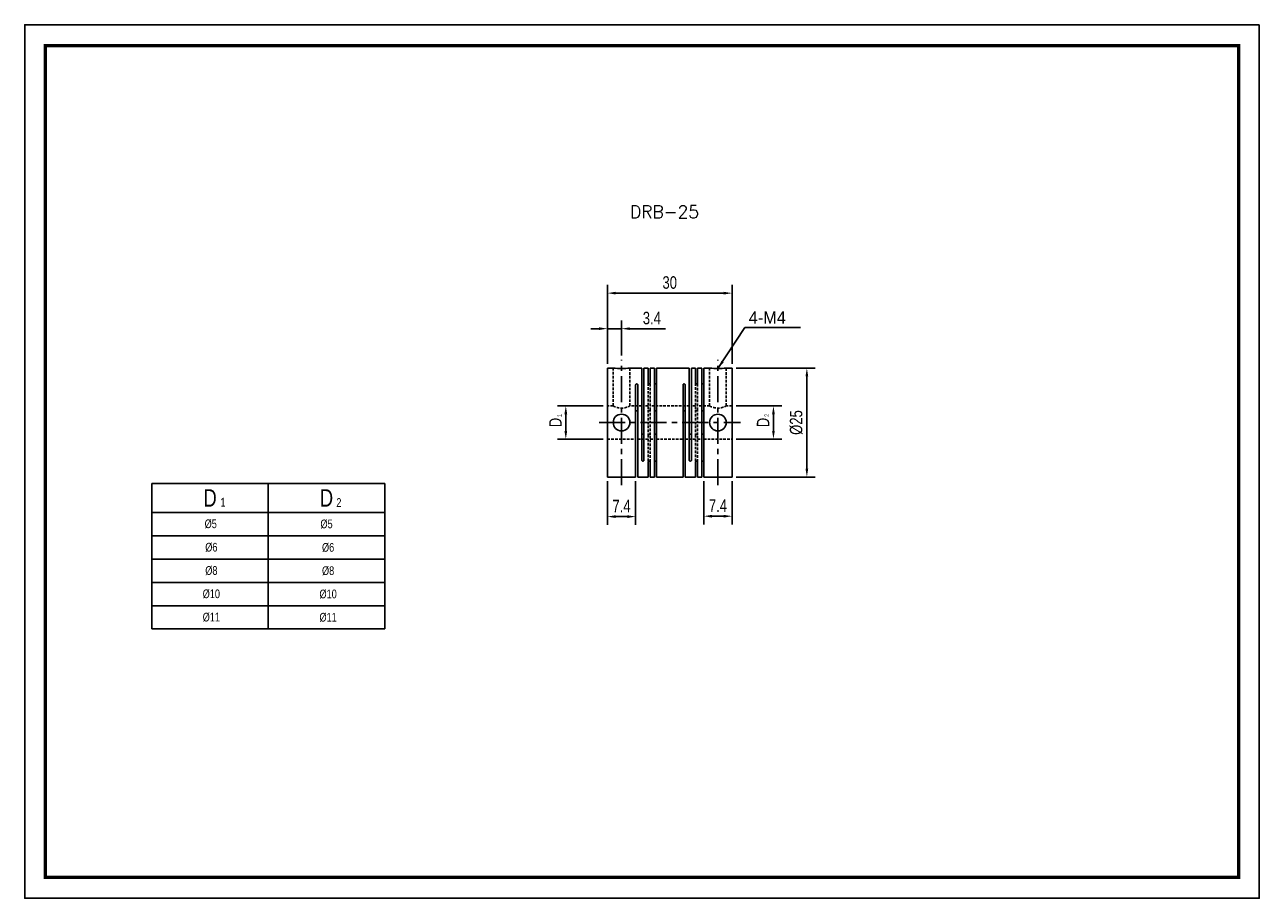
# Model space of a CAD drawing. Header units: millimetres. Extents: x 0 to 297, y 0 to 210.
import ezdxf

# ---------------------------------------------------------------- set-up
doc = ezdxf.new("R2010")
doc.units = ezdxf.units.MM
doc.header["$LTSCALE"] = 5
for name, pattern in [('CENTER', [2, 1.25, -0.25, 0.25, -0.25]), ('DASHED', [0.75, 0.5, -0.25]), ('HIDDEN2', [0.1875, 0.125, -0.0625])]:
    doc.linetypes.add(name, pattern=pattern)
doc.layers.get('0').update_dxf_attribs({"linetype": 'CONTINUOUS'})
doc.layers.get('Defpoints').update_dxf_attribs({"linetype": 'CONTINUOUS'})
for name, color, linetype in [('BM', 2, 'CONTINUOUS'), ('CT', 1, 'CENTER'), ('D', 7, 'CONTINUOUS'), ('DIM', 7, 'CONTINUOUS'), ('HD', 4, 'DASHED')]:
    doc.layers.add(name, color=color, linetype=linetype)
doc.styles.add('H', font='txt.shx')
doc.styles.get("Standard").update_dxf_attribs({"font": 'Gulim.ttf', "width": 0.8, "height": 3})
doc.dimstyles.new('LIM', dxfattribs={"dimtxt": 2, "dimasz": 2, "dimexe": 2, "dimexo": 1, "dimgap": 1, "dimtad": 1, "dimdec": 3, "dimzin": 9, "dimdsep": 46, "dimtxsty": 'Standard', "dimcen": 3, "dimclrd": 1, "dimclre": 1, "dimadec": 0, "dimazin": 0, "dimtfac": 1, "dimtdec": 3, "dimtmove": 0, "dimatfit": 3, "dimfxl": 0, "dimtolj": 1, "dimtzin": 0, "dimarcsym": 0})

# ---------------------------------------------------------------- blocks, each defined once
blk = doc.blocks.new('*D48')
at = {"layer": 'Defpoints', "color": 0}
for p in [(143.57, 136.93), (143.57, 129.47), (140.17, 127.47)]:
    blk.add_point(p, dxfattribs=at)
at = {"layer": 'DIM', "color": 1, "lineweight": -2}
for p, q in [((138.17, 136.93), (136.17, 136.93)), ((140.17, 128.47), (140.17, 138.93)), ((140.17, 136.93), (143.57, 136.93)), ((143.57, 130.47), (143.57, 138.93)), ((145.57, 136.93), (154.16, 136.93))]:
    blk.add_line(p, q, dxfattribs=at)
at = {"layer": 'DIM', "color": 1}
for points in [[(138.17, 137.26), (138.17, 136.6), (140.17, 136.93)], [(145.57, 137.26), (145.57, 136.6), (143.57, 136.93)]]:
    blk.add_solid(points, dxfattribs=at)
at = {"layer": 'DIM', "color": 0, "insert": (150.87, 139.47), "char_height": 3, "attachment_point": 5}
blk.add_mtext('\\A1;3.4', dxfattribs=at)
blk = doc.blocks.new('*D49')
at = {"layer": 'Defpoints', "color": 0}
for p in [(130.17, 118.37), (140.17, 118.37), (140.17, 110.37)]:
    blk.add_point(p, dxfattribs=at)
at = {"layer": 'DIM', "color": 1, "lineweight": -2}
for p, q in [((139.17, 118.37), (128.17, 118.37)), ((130.17, 112.37), (130.17, 116.37)), ((139.17, 110.37), (128.17, 110.37))]:
    blk.add_line(p, q, dxfattribs=at)
at = {"layer": 'DIM', "color": 1}
for points in [[(129.84, 116.37), (130.51, 116.37), (130.17, 118.37)], [(129.84, 112.37), (130.51, 112.37), (130.17, 110.37)]]:
    blk.add_solid(points, dxfattribs=at)
at = {"layer": 'DIM', "color": 0, "insert": (127.67, 114.37), "char_height": 3, "attachment_point": 5, "rotation": 90}
blk.add_mtext('\\A1;D', dxfattribs=at)
blk = doc.blocks.new('*D50')
at = {"layer": 'Defpoints', "color": 0}
for p in [(163.37, 101.27), (170.17, 101.27), (170.17, 91.85)]:
    blk.add_point(p, dxfattribs=at)
at = {"layer": 'DIM', "color": 1, "lineweight": -2}
for p, q in [((163.37, 100.27), (163.37, 89.85)), ((170.17, 100.27), (170.17, 89.85)), ((165.37, 91.85), (168.17, 91.85))]:
    blk.add_line(p, q, dxfattribs=at)
at = {"layer": 'DIM', "color": 1}
for points in [[(165.37, 92.18), (165.37, 91.51), (163.37, 91.85)], [(168.17, 92.18), (168.17, 91.51), (170.17, 91.85)]]:
    blk.add_solid(points, dxfattribs=at)
at = {"layer": 'DIM', "color": 0, "insert": (166.77, 94.39), "char_height": 3, "attachment_point": 5}
blk.add_mtext('\\A1;7.4', dxfattribs=at)
blk = doc.blocks.new('*D51')
at = {"layer": 'Defpoints', "color": 0}
for p in [(140.17, 101.27), (146.97, 101.27), (146.97, 91.75)]:
    blk.add_point(p, dxfattribs=at)
at = {"layer": 'DIM', "color": 1, "lineweight": -2}
for p, q in [((140.17, 100.27), (140.17, 89.75)), ((146.97, 100.27), (146.97, 89.75)), ((142.17, 91.75), (144.97, 91.75))]:
    blk.add_line(p, q, dxfattribs=at)
at = {"layer": 'DIM', "color": 1}
for points in [[(142.17, 92.08), (142.17, 91.41), (140.17, 91.75)], [(144.97, 92.08), (144.97, 91.41), (146.97, 91.75)]]:
    blk.add_solid(points, dxfattribs=at)
at = {"layer": 'DIM', "color": 0, "insert": (143.57, 94.29), "char_height": 3, "attachment_point": 5}
blk.add_mtext('\\A1;7.4', dxfattribs=at)
blk = doc.blocks.new('*D52')
at = {"layer": 'Defpoints', "color": 0}
for p in [(170.17, 127.47), (188.16, 127.47), (170.17, 101.27)]:
    blk.add_point(p, dxfattribs=at)
at = {"layer": 'DIM', "color": 1, "lineweight": -2}
for p, q in [((171.17, 127.47), (190.16, 127.47)), ((188.16, 103.27), (188.16, 125.47)), ((171.17, 101.27), (190.16, 101.27))]:
    blk.add_line(p, q, dxfattribs=at)
at = {"layer": 'DIM', "color": 1}
for points in [[(187.83, 125.47), (188.49, 125.47), (188.16, 127.47)], [(187.83, 103.27), (188.49, 103.27), (188.16, 101.27)]]:
    blk.add_solid(points, dxfattribs=at)
at = {"layer": 'DIM', "color": 0, "insert": (185.62, 114.37), "char_height": 3, "attachment_point": 5, "rotation": 90}
blk.add_mtext('\\A1;%%c25', dxfattribs=at)
blk = doc.blocks.new('*D53')
at = {"layer": 'Defpoints', "color": 0}
for p in [(170.17, 145.47), (140.17, 127.47), (170.17, 127.47)]:
    blk.add_point(p, dxfattribs=at)
at = {"layer": 'DIM', "color": 1, "lineweight": -2}
for p, q in [((140.17, 128.47), (140.17, 147.47)), ((170.17, 128.47), (170.17, 147.47)), ((142.17, 145.47), (168.17, 145.47))]:
    blk.add_line(p, q, dxfattribs=at)
at = {"layer": 'DIM', "color": 1}
for points in [[(142.17, 145.8), (142.17, 145.14), (140.17, 145.47)], [(168.17, 145.8), (168.17, 145.14), (170.17, 145.47)]]:
    blk.add_solid(points, dxfattribs=at)
at = {"layer": 'DIM', "color": 0, "insert": (155.17, 148.01), "char_height": 3, "attachment_point": 5}
blk.add_mtext('\\A1;30', dxfattribs=at)
blk = doc.blocks.new('*D54')
at = {"layer": 'Defpoints', "color": 0}
for p in [(170.17, 118.37), (180.12, 118.37), (170.17, 110.37)]:
    blk.add_point(p, dxfattribs=at)
at = {"layer": 'DIM', "color": 1, "lineweight": -2}
for p, q in [((171.17, 118.37), (182.12, 118.37)), ((180.12, 112.37), (180.12, 116.37)), ((171.17, 110.37), (182.12, 110.37))]:
    blk.add_line(p, q, dxfattribs=at)
at = {"layer": 'DIM', "color": 1}
for points in [[(179.79, 116.37), (180.45, 116.37), (180.12, 118.37)], [(179.79, 112.37), (180.45, 112.37), (180.12, 110.37)]]:
    blk.add_solid(points, dxfattribs=at)
at = {"layer": 'DIM', "color": 0, "insert": (177.62, 114.37), "char_height": 3, "attachment_point": 5, "rotation": 90}
blk.add_mtext('\\A1;D', dxfattribs=at)

msp = doc.modelspace()

# ---------------------------------------------------------------- linework, layer by layer
for p, q in [((30.6058, 99.7424), (86.6058, 99.7424)), ((30.6058, 99.7424), (30.6058, 64.7424)), ((86.6058, 99.7424), (86.6058, 64.7424)), ((30.6058, 64.7424), (86.6058, 64.7424))]:
    msp.add_line(p, q)
at = {"color": 4}
for p, q in [((58.6058, 99.7424), (58.6058, 64.7424)), ((30.6058, 92.7424), (86.6058, 92.7424))]:
    msp.add_line(p, q, dxfattribs=at)
at = {"color": 1}
for p, q in [((30.6058, 87.1424), (86.6058, 87.1424)), ((30.6058, 81.5424), (86.6058, 81.5424)), ((30.6058, 75.9424), (86.6058, 75.9424)), ((30.6058, 70.3424), (86.6058, 70.3424))]:
    msp.add_line(p, q, dxfattribs=at)
msp.add_lwpolyline([(297, 210), (0, 210), (0, 0), (297, 0)], close=True)
msp.add_lwpolyline([(292, 205, 0.8, 0.8, 0), (5, 205, 0.8, 0.8, 0), (5, 5, 0.8, 0.8, 0), (292, 5, 0.8, 0.8, 0)], format="xyseb", close=True)
at = {"layer": 'BM', "linetype": 'Continuous'}
for p, q in [((140.1743, 101.271), (140.1743, 127.471)), ((141.5803, 127.471), (140.1743, 127.471)), ((148.4743, 127.471), (145.5743, 127.471)), ((148.4743, 127.471), (148.4743, 105.2864)), ((148.9743, 127.471), (148.9743, 105.2864)), ((149.9743, 127.471), (148.9743, 127.471)), ((149.9743, 127.471), (149.9743, 123.8092)), ((151.4743, 127.471), (150.4743, 127.471)), ((150.4743, 127.471), (150.4743, 123.8092)), ((151.4743, 127.471), (151.4743, 101.271)), ((151.9743, 127.471), (151.9743, 101.271)), ((159.8743, 127.471), (151.9743, 127.471)), ((159.8743, 127.471), (159.8743, 105.2864)), ((160.3743, 127.471), (160.3743, 105.2864)), ((161.3743, 127.471), (160.3743, 127.471)), ((161.3743, 127.471), (161.3743, 123.8092)), ((162.8743, 127.471), (161.8743, 127.471)), ((161.8743, 127.471), (161.8743, 123.8092)), ((162.8743, 127.471), (162.8743, 101.271)), ((163.3743, 127.471), (163.3743, 101.271)), ((164.7803, 127.471), (163.3743, 127.471)), ((170.1743, 127.471), (168.7743, 127.471)), ((170.1743, 101.271), (170.1743, 127.471)), ((146.9743, 123.4557), (146.9743, 101.271)), ((147.4743, 123.4557), (147.4743, 101.271)), ((158.3743, 101.271), (158.3743, 123.4557)), ((158.8743, 101.271), (158.8743, 123.4557)), ((149.9743, 104.9329), (149.9743, 101.271)), ((150.4743, 104.9329), (150.4743, 101.271)), ((161.3743, 104.9329), (161.3743, 101.271)), ((161.8743, 104.9329), (161.8743, 101.271)), ((140.1743, 101.271), (146.9743, 101.271)), ((147.4743, 101.271), (149.9743, 101.271)), ((150.4743, 101.271), (151.4743, 101.271)), ((151.9743, 101.271), (158.3743, 101.271)), ((158.8743, 101.271), (161.3743, 101.271)), ((161.8743, 101.271), (162.8743, 101.271)), ((163.3743, 101.271), (170.1743, 101.271))]:
    msp.add_line(p, q, dxfattribs=at)
for centre in [(143.5743, 114.371), (166.7743, 114.371)]:
    msp.add_circle(centre, 2, dxfattribs=at)
for centre in [(143.5743, 140.4231), (166.7743, 140.4231)]:
    msp.add_arc(centre, 13.1056, 261.221971, 278.77803, dxfattribs=at)
for points, knots in [([(146.9743, 123.4557), (146.9743, 123.4758), (146.9791, 123.4962), (146.9883, 123.5151), (146.9976, 123.534), (147.0115, 123.552), (147.029, 123.5675), (147.0465, 123.5831), (147.068, 123.5967), (147.0917, 123.6072), (147.1154, 123.6177), (147.142, 123.6255), (147.1693, 123.6298), (147.1873, 123.6327), (147.2058, 123.6341), (147.2243, 123.6341), (147.2522, 123.6341), (147.2806, 123.6307), (147.307, 123.6242), (147.3334, 123.6176), (147.3586, 123.6077), (147.3804, 123.5953), (147.4023, 123.5829), (147.4214, 123.5676), (147.4362, 123.5507), (147.4511, 123.5338), (147.462, 123.5147), (147.4682, 123.4952), (147.4722, 123.4823), (147.4743, 123.4689), (147.4743, 123.4557)], [0, 0, 0, 0, 0.10746468, 0.10746468, 0.10746468, 0.21493022, 0.21493022, 0.21493022, 0.32238515, 0.32238515, 0.32238515, 0.42984467, 0.42984467, 0.42984467, 0.49999992, 0.49999992, 0.49999992, 0.60746591, 0.60746591, 0.60746591, 0.71493199, 0.71493199, 0.71493199, 0.8223964, 0.8223964, 0.8223964, 0.9298538, 0.9298538, 0.9298538, 1, 1, 1, 1]), ([(150.4743, 123.8092), (150.4743, 123.7898), (150.4694, 123.7701), (150.4602, 123.7517), (150.4509, 123.7332), (150.437, 123.7156), (150.4195, 123.7003), (150.402, 123.6849), (150.3805, 123.6714), (150.3568, 123.661), (150.3331, 123.6505), (150.3065, 123.6428), (150.2792, 123.6385), (150.2612, 123.6356), (150.2427, 123.6341), (150.2243, 123.6341), (150.1963, 123.6341), (150.1679, 123.6376), (150.1415, 123.6441), (150.1151, 123.6506), (150.0899, 123.6605), (150.0681, 123.6728), (150.0462, 123.6851), (150.0271, 123.7002), (150.0123, 123.7168), (149.9974, 123.7335), (149.9865, 123.7521), (149.9804, 123.7711), (149.9763, 123.7836), (149.9743, 123.7965), (149.9743, 123.8092)], [0, 0, 0, 0, 0.10746468, 0.10746468, 0.10746468, 0.21493022, 0.21493022, 0.21493022, 0.32238515, 0.32238515, 0.32238515, 0.42984467, 0.42984467, 0.42984467, 0.49999992, 0.49999992, 0.49999992, 0.60746591, 0.60746591, 0.60746591, 0.71493199, 0.71493199, 0.71493199, 0.8223964, 0.8223964, 0.8223964, 0.9298538, 0.9298538, 0.9298538, 1, 1, 1, 1]), ([(151.4743, 123.8092), (151.4743, 123.7898), (151.4791, 123.7701), (151.4883, 123.7517), (151.4976, 123.7332), (151.5115, 123.7156), (151.529, 123.7003), (151.5465, 123.6849), (151.568, 123.6714), (151.5917, 123.661), (151.6154, 123.6505), (151.642, 123.6428), (151.6693, 123.6385), (151.6873, 123.6356), (151.7058, 123.6341), (151.7243, 123.6341), (151.7522, 123.6341), (151.7806, 123.6376), (151.807, 123.6441), (151.8334, 123.6506), (151.8586, 123.6605), (151.8804, 123.6728), (151.9023, 123.6851), (151.9214, 123.7002), (151.9362, 123.7168), (151.9511, 123.7335), (151.962, 123.7521), (151.9682, 123.7711), (151.9722, 123.7836), (151.9743, 123.7965), (151.9743, 123.8092)], [0, 0, 0, 0, 0.10746468, 0.10746468, 0.10746468, 0.21493022, 0.21493022, 0.21493022, 0.32238515, 0.32238515, 0.32238515, 0.42984467, 0.42984467, 0.42984467, 0.49999992, 0.49999992, 0.49999992, 0.60746591, 0.60746591, 0.60746591, 0.71493199, 0.71493199, 0.71493199, 0.8223964, 0.8223964, 0.8223964, 0.9298538, 0.9298538, 0.9298538, 1, 1, 1, 1]), ([(158.3743, 123.4557), (158.3743, 123.4758), (158.3791, 123.4962), (158.3883, 123.5151), (158.3976, 123.534), (158.4115, 123.552), (158.429, 123.5675), (158.4465, 123.5831), (158.468, 123.5967), (158.4917, 123.6072), (158.5154, 123.6177), (158.542, 123.6255), (158.5693, 123.6298), (158.5873, 123.6327), (158.6058, 123.6341), (158.6243, 123.6341), (158.6522, 123.6341), (158.6806, 123.6307), (158.707, 123.6242), (158.7334, 123.6176), (158.7586, 123.6077), (158.7804, 123.5953), (158.8023, 123.5829), (158.8214, 123.5676), (158.8362, 123.5507), (158.8511, 123.5338), (158.862, 123.5147), (158.8682, 123.4952), (158.8722, 123.4823), (158.8743, 123.4689), (158.8743, 123.4557)], [0, 0, 0, 0, 0.10746468, 0.10746468, 0.10746468, 0.21493022, 0.21493022, 0.21493022, 0.32238515, 0.32238515, 0.32238515, 0.42984467, 0.42984467, 0.42984467, 0.49999992, 0.49999992, 0.49999992, 0.60746591, 0.60746591, 0.60746591, 0.71493199, 0.71493199, 0.71493199, 0.8223964, 0.8223964, 0.8223964, 0.9298538, 0.9298538, 0.9298538, 1, 1, 1, 1]), ([(161.8743, 123.8092), (161.8743, 123.7898), (161.8694, 123.7701), (161.8602, 123.7517), (161.8509, 123.7332), (161.837, 123.7156), (161.8195, 123.7003), (161.802, 123.6849), (161.7805, 123.6714), (161.7568, 123.661), (161.7331, 123.6505), (161.7065, 123.6428), (161.6792, 123.6385), (161.6612, 123.6356), (161.6427, 123.6341), (161.6243, 123.6341), (161.5963, 123.6341), (161.5679, 123.6376), (161.5415, 123.6441), (161.5151, 123.6506), (161.4899, 123.6605), (161.4681, 123.6728), (161.4462, 123.6851), (161.4271, 123.7002), (161.4123, 123.7168), (161.3974, 123.7335), (161.3865, 123.7521), (161.3804, 123.7711), (161.3763, 123.7836), (161.3743, 123.7965), (161.3743, 123.8092)], [0, 0, 0, 0, 0.10746468, 0.10746468, 0.10746468, 0.21493022, 0.21493022, 0.21493022, 0.32238515, 0.32238515, 0.32238515, 0.42984467, 0.42984467, 0.42984467, 0.49999992, 0.49999992, 0.49999992, 0.60746591, 0.60746591, 0.60746591, 0.71493199, 0.71493199, 0.71493199, 0.8223964, 0.8223964, 0.8223964, 0.9298538, 0.9298538, 0.9298538, 1, 1, 1, 1]), ([(162.8743, 123.8092), (162.8743, 123.7898), (162.8791, 123.7701), (162.8883, 123.7517), (162.8976, 123.7332), (162.9115, 123.7156), (162.929, 123.7003), (162.9465, 123.6849), (162.968, 123.6714), (162.9917, 123.661), (163.0154, 123.6505), (163.042, 123.6428), (163.0693, 123.6385), (163.0873, 123.6356), (163.1058, 123.6341), (163.1243, 123.6341), (163.1522, 123.6341), (163.1806, 123.6376), (163.207, 123.6441), (163.2334, 123.6506), (163.2586, 123.6605), (163.2804, 123.6728), (163.3023, 123.6851), (163.3214, 123.7002), (163.3362, 123.7168), (163.3511, 123.7335), (163.362, 123.7521), (163.3682, 123.7711), (163.3722, 123.7836), (163.3743, 123.7965), (163.3743, 123.8092)], [0, 0, 0, 0, 0.10746468, 0.10746468, 0.10746468, 0.21493022, 0.21493022, 0.21493022, 0.32238515, 0.32238515, 0.32238515, 0.42984467, 0.42984467, 0.42984467, 0.49999992, 0.49999992, 0.49999992, 0.60746591, 0.60746591, 0.60746591, 0.71493199, 0.71493199, 0.71493199, 0.8223964, 0.8223964, 0.8223964, 0.9298538, 0.9298538, 0.9298538, 1, 1, 1, 1]), ([(147.4743, 117.0172), (147.4743, 117.0316), (147.472, 117.046), (147.4676, 117.0599), (147.4612, 117.0801), (147.45, 117.0996), (147.4349, 117.1167), (147.4198, 117.1339), (147.4005, 117.1492), (147.3785, 117.1615), (147.3565, 117.1739), (147.3312, 117.1836), (147.3048, 117.19), (147.279, 117.1962), (147.2515, 117.1995), (147.2243, 117.1995), (147.1963, 117.1995), (147.1679, 117.1961), (147.1415, 117.1895), (147.1151, 117.1829), (147.0899, 117.173), (147.0681, 117.1605), (147.0462, 117.1479), (147.0271, 117.1325), (147.0123, 117.1152), (146.9975, 117.098), (146.9865, 117.0785), (146.9804, 117.0583), (146.9763, 117.0449), (146.9743, 117.031), (146.9743, 117.0172)], [0, 0, 0, 0, 0.07377252, 0.07377252, 0.07377252, 0.18131348, 0.18131348, 0.18131348, 0.28859427, 0.28859427, 0.28859427, 0.39587793, 0.39587793, 0.39587793, 0.50020491, 0.50020491, 0.50020491, 0.60758503, 0.60758503, 0.60758503, 0.71496603, 0.71496603, 0.71496603, 0.82232916, 0.82232916, 0.82232916, 0.92961727, 0.92961727, 0.92961727, 1, 1, 1, 1]), ([(151.4743, 117.3707), (151.4743, 117.3704), (151.4743, 117.3701), (151.4743, 117.3697), (151.4744, 117.3511), (151.4794, 117.3321), (151.4889, 117.3142), (151.4984, 117.2963), (151.5125, 117.2791), (151.5301, 117.2641), (151.5477, 117.2491), (151.5693, 117.2359), (151.5931, 117.2256), (151.6169, 117.2153), (151.6436, 117.2078), (151.6709, 117.2035), (151.6884, 117.2008), (151.7064, 117.1995), (151.7243, 117.1995), (151.7522, 117.1995), (151.7806, 117.2029), (151.807, 117.2094), (151.8334, 117.2159), (151.8586, 117.2257), (151.8804, 117.2379), (151.9023, 117.2501), (151.9214, 117.265), (151.9362, 117.2813), (151.951, 117.2976), (151.962, 117.3156), (151.9681, 117.334), (151.9722, 117.3461), (151.9743, 117.3585), (151.9743, 117.3707)], [0, 0, 0, 0, 0.00189654, 0.00189654, 0.00189654, 0.10972128, 0.10972128, 0.10972128, 0.2171411, 0.2171411, 0.2171411, 0.32439904, 0.32439904, 0.32439904, 0.43170826, 0.43170826, 0.43170826, 0.49976504, 0.49976504, 0.49976504, 0.60714233, 0.60714233, 0.60714233, 0.71452049, 0.71452049, 0.71452049, 0.82188079, 0.82188079, 0.82188079, 0.92916606, 0.92916606, 0.92916606, 1, 1, 1, 1]), ([(158.8743, 117.0172), (158.8743, 117.0175), (158.8743, 117.0179), (158.8742, 117.0183), (158.8741, 117.0393), (158.8691, 117.0605), (158.8596, 117.0799), (158.8501, 117.0993), (158.836, 117.1176), (158.8184, 117.1333), (158.8008, 117.149), (158.7792, 117.1626), (158.7554, 117.1731), (158.7316, 117.1835), (158.7049, 117.1912), (158.6776, 117.1954), (158.6601, 117.1981), (158.6421, 117.1995), (158.6243, 117.1995), (158.5963, 117.1995), (158.5679, 117.1961), (158.5415, 117.1895), (158.5151, 117.1829), (158.4899, 117.173), (158.4681, 117.1605), (158.4462, 117.1479), (158.4271, 117.1325), (158.4123, 117.1152), (158.3975, 117.098), (158.3865, 117.0785), (158.3804, 117.0583), (158.3763, 117.0449), (158.3743, 117.031), (158.3743, 117.0172)], [0, 0, 0, 0, 0.00189654, 0.00189654, 0.00189654, 0.10972128, 0.10972128, 0.10972128, 0.2171411, 0.2171411, 0.2171411, 0.32439904, 0.32439904, 0.32439904, 0.43170826, 0.43170826, 0.43170826, 0.49976504, 0.49976504, 0.49976504, 0.60714233, 0.60714233, 0.60714233, 0.71452049, 0.71452049, 0.71452049, 0.82188079, 0.82188079, 0.82188079, 0.92916606, 0.92916606, 0.92916606, 1, 1, 1, 1]), ([(163.3743, 117.3707), (163.3743, 117.3522), (163.3694, 117.3332), (163.3602, 117.3153), (163.351, 117.2975), (163.337, 117.2802), (163.3196, 117.2651), (163.3021, 117.2501), (163.2807, 117.2367), (163.257, 117.2263), (163.2333, 117.2159), (163.2067, 117.2082), (163.1794, 117.2038), (163.1614, 117.2009), (163.1428, 117.1995), (163.1243, 117.1995), (163.0963, 117.1995), (163.0679, 117.2029), (163.0415, 117.2094), (163.0151, 117.2159), (162.9899, 117.2257), (162.9681, 117.2379), (162.9462, 117.2501), (162.9271, 117.265), (162.9123, 117.2813), (162.8975, 117.2976), (162.8865, 117.3156), (162.8804, 117.334), (162.8763, 117.3461), (162.8743, 117.3585), (162.8743, 117.3707)], [0, 0, 0, 0, 0.10736164, 0.10736164, 0.10736164, 0.21473244, 0.21473244, 0.21473244, 0.32198966, 0.32198966, 0.32198966, 0.42929575, 0.42929575, 0.42929575, 0.49977262, 0.49977262, 0.49977262, 0.60714827, 0.60714827, 0.60714827, 0.71452481, 0.71452481, 0.71452481, 0.82188348, 0.82188348, 0.82188348, 0.92916714, 0.92916714, 0.92916714, 1, 1, 1, 1]), ([(148.9743, 111.7249), (148.9743, 111.7245), (148.9743, 111.7242), (148.9742, 111.7238), (148.9741, 111.7027), (148.9691, 111.6816), (148.9596, 111.6621), (148.9501, 111.6428), (148.936, 111.6245), (148.9184, 111.6088), (148.9008, 111.5931), (148.8792, 111.5795), (148.8554, 111.569), (148.8316, 111.5585), (148.8049, 111.5509), (148.7776, 111.5467), (148.7601, 111.544), (148.7421, 111.5426), (148.7243, 111.5426), (148.6963, 111.5426), (148.6679, 111.546), (148.6415, 111.5526), (148.6151, 111.5592), (148.5899, 111.5691), (148.5681, 111.5816), (148.5462, 111.5941), (148.5271, 111.6096), (148.5123, 111.6269), (148.4975, 111.6441), (148.4865, 111.6636), (148.4804, 111.6838), (148.4763, 111.6972), (148.4743, 111.7111), (148.4743, 111.7249)], [0, 0, 0, 0, 0.00189654, 0.00189654, 0.00189654, 0.10972128, 0.10972128, 0.10972128, 0.2171411, 0.2171411, 0.2171411, 0.32439904, 0.32439904, 0.32439904, 0.43170826, 0.43170826, 0.43170826, 0.49976504, 0.49976504, 0.49976504, 0.60714233, 0.60714233, 0.60714233, 0.71452049, 0.71452049, 0.71452049, 0.82188079, 0.82188079, 0.82188079, 0.92916606, 0.92916606, 0.92916606, 1, 1, 1, 1]), ([(151.9743, 111.3714), (151.9743, 111.3717), (151.9743, 111.372), (151.9742, 111.3724), (151.9741, 111.391), (151.9691, 111.41), (151.9596, 111.4279), (151.9501, 111.4458), (151.936, 111.463), (151.9184, 111.478), (151.9008, 111.493), (151.8792, 111.5062), (151.8554, 111.5165), (151.8316, 111.5267), (151.8049, 111.5343), (151.7776, 111.5385), (151.7601, 111.5412), (151.7421, 111.5426), (151.7243, 111.5426), (151.6963, 111.5426), (151.6679, 111.5392), (151.6415, 111.5327), (151.6151, 111.5261), (151.5899, 111.5163), (151.5681, 111.5041), (151.5462, 111.492), (151.5271, 111.4771), (151.5123, 111.4608), (151.4975, 111.4445), (151.4865, 111.4264), (151.4804, 111.4081), (151.4763, 111.396), (151.4743, 111.3836), (151.4743, 111.3714)], [0, 0, 0, 0, 0.00189654, 0.00189654, 0.00189654, 0.10972128, 0.10972128, 0.10972128, 0.2171411, 0.2171411, 0.2171411, 0.32439904, 0.32439904, 0.32439904, 0.43170826, 0.43170826, 0.43170826, 0.49976504, 0.49976504, 0.49976504, 0.60714233, 0.60714233, 0.60714233, 0.71452049, 0.71452049, 0.71452049, 0.82188079, 0.82188079, 0.82188079, 0.92916606, 0.92916606, 0.92916606, 1, 1, 1, 1]), ([(159.8743, 111.7249), (159.8743, 111.7245), (159.8743, 111.7242), (159.8743, 111.7238), (159.8744, 111.7027), (159.8794, 111.6816), (159.8889, 111.6621), (159.8984, 111.6428), (159.9125, 111.6245), (159.9301, 111.6088), (159.9477, 111.5931), (159.9693, 111.5795), (159.9931, 111.569), (160.0169, 111.5585), (160.0436, 111.5509), (160.0709, 111.5467), (160.0884, 111.544), (160.1064, 111.5426), (160.1243, 111.5426), (160.1522, 111.5426), (160.1806, 111.546), (160.207, 111.5526), (160.2334, 111.5592), (160.2586, 111.5691), (160.2804, 111.5816), (160.3023, 111.5941), (160.3214, 111.6096), (160.3362, 111.6269), (160.351, 111.6441), (160.362, 111.6636), (160.3681, 111.6838), (160.3722, 111.6972), (160.3743, 111.7111), (160.3743, 111.7249)], [0, 0, 0, 0, 0.00189654, 0.00189654, 0.00189654, 0.10972128, 0.10972128, 0.10972128, 0.2171411, 0.2171411, 0.2171411, 0.32439904, 0.32439904, 0.32439904, 0.43170826, 0.43170826, 0.43170826, 0.49976504, 0.49976504, 0.49976504, 0.60714233, 0.60714233, 0.60714233, 0.71452049, 0.71452049, 0.71452049, 0.82188079, 0.82188079, 0.82188079, 0.92916606, 0.92916606, 0.92916606, 1, 1, 1, 1]), ([(162.8743, 111.3714), (162.8743, 111.3717), (162.8743, 111.372), (162.8743, 111.3724), (162.8744, 111.391), (162.8794, 111.41), (162.8889, 111.4279), (162.8984, 111.4458), (162.9125, 111.463), (162.9301, 111.478), (162.9477, 111.493), (162.9693, 111.5062), (162.9931, 111.5165), (163.0169, 111.5267), (163.0436, 111.5343), (163.0709, 111.5385), (163.0884, 111.5412), (163.1064, 111.5426), (163.1243, 111.5426), (163.1522, 111.5426), (163.1806, 111.5392), (163.207, 111.5327), (163.2334, 111.5261), (163.2586, 111.5163), (163.2804, 111.5041), (163.3023, 111.492), (163.3214, 111.4771), (163.3362, 111.4608), (163.351, 111.4445), (163.362, 111.4264), (163.3681, 111.4081), (163.3722, 111.396), (163.3743, 111.3836), (163.3743, 111.3714)], [0, 0, 0, 0, 0.00189738, 0.00189738, 0.00189738, 0.1097697, 0.1097697, 0.1097697, 0.21723693, 0.21723693, 0.21723693, 0.32454221, 0.32454221, 0.32454221, 0.43189879, 0.43189879, 0.43189879, 0.49998561, 0.49998561, 0.49998561, 0.60741284, 0.60741284, 0.60741284, 0.71484096, 0.71484096, 0.71484096, 0.8222512, 0.8222512, 0.8222512, 0.92958639, 0.92958639, 0.92958639, 1, 1, 1, 1]), ([(148.9743, 105.2864), (148.9743, 105.2662), (148.9694, 105.2459), (148.9602, 105.227), (148.9509, 105.2081), (148.937, 105.1901), (148.9195, 105.1745), (148.902, 105.159), (148.8805, 105.1454), (148.8568, 105.1349), (148.8331, 105.1244), (148.8065, 105.1166), (148.7792, 105.1123), (148.7612, 105.1094), (148.7427, 105.1079), (148.7243, 105.1079), (148.6963, 105.1079), (148.6679, 105.1114), (148.6415, 105.1179), (148.6151, 105.1245), (148.5899, 105.1343), (148.5681, 105.1468), (148.5462, 105.1592), (148.5271, 105.1745), (148.5123, 105.1914), (148.4974, 105.2083), (148.4865, 105.2273), (148.4804, 105.2469), (148.4763, 105.2598), (148.4743, 105.2731), (148.4743, 105.2864)], [0, 0, 0, 0, 0.10746468, 0.10746468, 0.10746468, 0.21493022, 0.21493022, 0.21493022, 0.32238515, 0.32238515, 0.32238515, 0.42984467, 0.42984467, 0.42984467, 0.49999992, 0.49999992, 0.49999992, 0.60746591, 0.60746591, 0.60746591, 0.71493199, 0.71493199, 0.71493199, 0.8223964, 0.8223964, 0.8223964, 0.9298538, 0.9298538, 0.9298538, 1, 1, 1, 1]), ([(149.9743, 104.9329), (149.9743, 104.9523), (149.9791, 104.972), (149.9883, 104.9904), (149.9976, 105.0089), (150.0115, 105.0265), (150.029, 105.0418), (150.0465, 105.0572), (150.068, 105.0706), (150.0917, 105.0811), (150.1154, 105.0916), (150.142, 105.0993), (150.1693, 105.1036), (150.1873, 105.1065), (150.2058, 105.1079), (150.2243, 105.1079), (150.2522, 105.1079), (150.2806, 105.1045), (150.307, 105.098), (150.3334, 105.0914), (150.3586, 105.0816), (150.3804, 105.0693), (150.4023, 105.057), (150.4214, 105.0419), (150.4362, 105.0252), (150.4511, 105.0086), (150.462, 104.99), (150.4682, 104.971), (150.4722, 104.9585), (150.4743, 104.9456), (150.4743, 104.9329)], [0, 0, 0, 0, 0.10746468, 0.10746468, 0.10746468, 0.21493022, 0.21493022, 0.21493022, 0.32238515, 0.32238515, 0.32238515, 0.42984467, 0.42984467, 0.42984467, 0.49999992, 0.49999992, 0.49999992, 0.60746591, 0.60746591, 0.60746591, 0.71493199, 0.71493199, 0.71493199, 0.8223964, 0.8223964, 0.8223964, 0.9298538, 0.9298538, 0.9298538, 1, 1, 1, 1]), ([(151.9743, 104.9329), (151.9743, 104.9523), (151.9694, 104.972), (151.9602, 104.9904), (151.9509, 105.0089), (151.937, 105.0265), (151.9195, 105.0418), (151.902, 105.0572), (151.8805, 105.0706), (151.8568, 105.0811), (151.8331, 105.0916), (151.8065, 105.0993), (151.7792, 105.1036), (151.7612, 105.1065), (151.7427, 105.1079), (151.7243, 105.1079), (151.6963, 105.1079), (151.6679, 105.1045), (151.6415, 105.098), (151.6151, 105.0914), (151.5899, 105.0816), (151.5681, 105.0693), (151.5462, 105.057), (151.5271, 105.0419), (151.5123, 105.0252), (151.4974, 105.0086), (151.4865, 104.99), (151.4804, 104.971), (151.4763, 104.9585), (151.4743, 104.9456), (151.4743, 104.9329)], [0, 0, 0, 0, 0.10746468, 0.10746468, 0.10746468, 0.21493022, 0.21493022, 0.21493022, 0.32238515, 0.32238515, 0.32238515, 0.42984467, 0.42984467, 0.42984467, 0.49999992, 0.49999992, 0.49999992, 0.60746591, 0.60746591, 0.60746591, 0.71493199, 0.71493199, 0.71493199, 0.8223964, 0.8223964, 0.8223964, 0.9298538, 0.9298538, 0.9298538, 1, 1, 1, 1]), ([(160.3743, 105.2864), (160.3743, 105.2662), (160.3694, 105.2459), (160.3602, 105.227), (160.3509, 105.2081), (160.337, 105.1901), (160.3195, 105.1745), (160.302, 105.159), (160.2805, 105.1454), (160.2568, 105.1349), (160.2331, 105.1244), (160.2065, 105.1166), (160.1792, 105.1123), (160.1612, 105.1094), (160.1427, 105.1079), (160.1243, 105.1079), (160.0963, 105.1079), (160.0679, 105.1114), (160.0415, 105.1179), (160.0151, 105.1245), (159.9899, 105.1343), (159.9681, 105.1468), (159.9462, 105.1592), (159.9271, 105.1745), (159.9123, 105.1914), (159.8974, 105.2083), (159.8865, 105.2273), (159.8804, 105.2469), (159.8763, 105.2598), (159.8743, 105.2731), (159.8743, 105.2864)], [0, 0, 0, 0, 0.10746468, 0.10746468, 0.10746468, 0.21493022, 0.21493022, 0.21493022, 0.32238515, 0.32238515, 0.32238515, 0.42984467, 0.42984467, 0.42984467, 0.49999992, 0.49999992, 0.49999992, 0.60746591, 0.60746591, 0.60746591, 0.71493199, 0.71493199, 0.71493199, 0.8223964, 0.8223964, 0.8223964, 0.9298538, 0.9298538, 0.9298538, 1, 1, 1, 1]), ([(161.3743, 104.9329), (161.3743, 104.9523), (161.3791, 104.972), (161.3883, 104.9904), (161.3976, 105.0089), (161.4115, 105.0265), (161.429, 105.0418), (161.4465, 105.0572), (161.468, 105.0706), (161.4917, 105.0811), (161.5154, 105.0916), (161.542, 105.0993), (161.5693, 105.1036), (161.5873, 105.1065), (161.6058, 105.1079), (161.6243, 105.1079), (161.6522, 105.1079), (161.6806, 105.1045), (161.707, 105.098), (161.7334, 105.0914), (161.7586, 105.0816), (161.7804, 105.0693), (161.8023, 105.057), (161.8214, 105.0419), (161.8362, 105.0252), (161.8511, 105.0086), (161.862, 104.99), (161.8682, 104.971), (161.8722, 104.9585), (161.8743, 104.9456), (161.8743, 104.9329)], [0, 0, 0, 0, 0.10746468, 0.10746468, 0.10746468, 0.21493022, 0.21493022, 0.21493022, 0.32238515, 0.32238515, 0.32238515, 0.42984467, 0.42984467, 0.42984467, 0.49999992, 0.49999992, 0.49999992, 0.60746591, 0.60746591, 0.60746591, 0.71493199, 0.71493199, 0.71493199, 0.8223964, 0.8223964, 0.8223964, 0.9298538, 0.9298538, 0.9298538, 1, 1, 1, 1]), ([(163.3743, 104.9329), (163.3743, 104.9523), (163.3694, 104.972), (163.3602, 104.9904), (163.3509, 105.0089), (163.337, 105.0265), (163.3195, 105.0418), (163.302, 105.0572), (163.2805, 105.0706), (163.2568, 105.0811), (163.2331, 105.0916), (163.2065, 105.0993), (163.1792, 105.1036), (163.1612, 105.1065), (163.1427, 105.1079), (163.1243, 105.1079), (163.0963, 105.1079), (163.0679, 105.1045), (163.0415, 105.098), (163.0151, 105.0914), (162.9899, 105.0816), (162.9681, 105.0693), (162.9462, 105.057), (162.9271, 105.0419), (162.9123, 105.0252), (162.8974, 105.0086), (162.8865, 104.99), (162.8804, 104.971), (162.8763, 104.9585), (162.8743, 104.9456), (162.8743, 104.9329)], [0, 0, 0, 0, 0.10746468, 0.10746468, 0.10746468, 0.21493022, 0.21493022, 0.21493022, 0.32238515, 0.32238515, 0.32238515, 0.42984467, 0.42984467, 0.42984467, 0.49999992, 0.49999992, 0.49999992, 0.60746591, 0.60746591, 0.60746591, 0.71493199, 0.71493199, 0.71493199, 0.8223964, 0.8223964, 0.8223964, 0.9298538, 0.9298538, 0.9298538, 1, 1, 1, 1])]:
    msp.add_open_spline(points, degree=3, knots=knots, dxfattribs=at)
at = {"layer": 'CT'}
for p, q in [((143.5743, 99.271), (143.5743, 129.471)), ((166.7743, 99.271), (166.7743, 129.471)), ((138.1743, 114.371), (172.1743, 114.371))]:
    msp.add_line(p, q, dxfattribs=at)
at = {"layer": 'DIM', "color": 1}
msp.add_line((140.1743, 128.471), (140.1743, 139.471), dxfattribs=at)
at = {"layer": 'HD', "linetype": 'HIDDEN2'}
for p, q in [((141.5743, 127.471), (141.5743, 118.371)), ((145.5743, 118.3677), (145.5743, 127.471)), ((164.7743, 127.471), (164.7743, 118.371)), ((168.7743, 118.3677), (168.7743, 127.471)), ((149.9743, 123.8092), (149.9743, 117.3707)), ((150.4743, 117.3707), (150.4743, 123.8092)), ((161.3743, 123.8092), (161.3743, 117.3707)), ((161.8743, 117.3707), (161.8743, 123.8092)), ((141.5743, 118.371), (140.1743, 118.371)), ((148.4743, 118.371), (145.5677, 118.371)), ((149.9743, 118.371), (148.9743, 118.371)), ((149.9743, 117.3707), (149.9743, 111.3714)), ((151.4743, 118.371), (150.4743, 118.371)), ((150.4743, 111.3714), (150.4743, 117.3707)), ((159.8743, 118.371), (151.9743, 118.371)), ((161.3743, 118.371), (160.3743, 118.371)), ((161.3743, 117.3707), (161.3743, 111.3714)), ((162.8743, 118.371), (161.8743, 118.371)), ((161.8743, 111.3714), (161.8743, 117.3707)), ((164.7743, 118.371), (163.3743, 118.371)), ((170.1743, 118.371), (168.7677, 118.371)), ((140.1743, 110.371), (146.9743, 110.371)), ((147.4743, 110.371), (149.9743, 110.371)), ((149.9743, 111.3714), (149.9743, 104.9329)), ((150.4743, 104.9329), (150.4743, 111.3714)), ((150.4743, 110.371), (151.4743, 110.371)), ((151.9743, 110.371), (158.3743, 110.371)), ((158.8743, 110.371), (161.3743, 110.371)), ((161.3743, 111.3714), (161.3743, 104.9329)), ((161.8743, 104.9329), (161.8743, 111.3714)), ((161.8743, 110.371), (162.8743, 110.371)), ((163.3743, 110.371), (170.1743, 110.371))]:
    msp.add_line(p, q, dxfattribs=at)
for centre in [(143.5743, 121.8434), (166.7743, 121.8434)]:
    msp.add_arc(centre, 4.0071, 240.05872, 299.94117, dxfattribs=at)
for points, knots in [([(150.4743, 117.3707), (150.4743, 117.3704), (150.4743, 117.3701), (150.4742, 117.3697), (150.4741, 117.3511), (150.4691, 117.3321), (150.4596, 117.3142), (150.4501, 117.2963), (150.436, 117.2791), (150.4184, 117.2641), (150.4008, 117.2491), (150.3792, 117.2359), (150.3554, 117.2256), (150.3316, 117.2153), (150.3049, 117.2078), (150.2776, 117.2035), (150.2601, 117.2008), (150.2421, 117.1995), (150.2243, 117.1995), (150.1963, 117.1995), (150.1679, 117.2029), (150.1415, 117.2094), (150.1151, 117.2159), (150.0899, 117.2257), (150.0681, 117.2379), (150.0462, 117.2501), (150.0271, 117.265), (150.0123, 117.2813), (149.9975, 117.2976), (149.9865, 117.3156), (149.9804, 117.334), (149.9763, 117.3461), (149.9743, 117.3585), (149.9743, 117.3707)], [0, 0, 0, 0, 0.00189654, 0.00189654, 0.00189654, 0.10972128, 0.10972128, 0.10972128, 0.2171411, 0.2171411, 0.2171411, 0.32439904, 0.32439904, 0.32439904, 0.43170826, 0.43170826, 0.43170826, 0.49976504, 0.49976504, 0.49976504, 0.60714233, 0.60714233, 0.60714233, 0.71452049, 0.71452049, 0.71452049, 0.82188079, 0.82188079, 0.82188079, 0.92916606, 0.92916606, 0.92916606, 1, 1, 1, 1]), ([(161.3743, 117.3707), (161.3743, 117.3645), (161.3748, 117.3582), (161.3758, 117.352), (161.379, 117.3334), (161.387, 117.3147), (161.3992, 117.2975), (161.4114, 117.2803), (161.4281, 117.2642), (161.4479, 117.2505), (161.4677, 117.2368), (161.4912, 117.2252), (161.5164, 117.2167), (161.5416, 117.2082), (161.5693, 117.2027), (161.5971, 117.2005), (161.6249, 117.1984), (161.6536, 117.1996), (161.6809, 117.2041), (161.7081, 117.2085), (161.7347, 117.2164), (161.7583, 117.2269), (161.7819, 117.2374), (161.8033, 117.2508), (161.8206, 117.266), (161.8379, 117.2812), (161.8517, 117.2985), (161.8607, 117.3164), (161.8696, 117.3339), (161.8743, 117.3526), (161.8743, 117.3707)], [0, 0, 0, 0, 0.0358366, 0.0358366, 0.0358366, 0.14349456, 0.14349456, 0.14349456, 0.25080154, 0.25080154, 0.25080154, 0.35803377, 0.35803377, 0.35803377, 0.46533897, 0.46533897, 0.46533897, 0.57268697, 0.57268697, 0.57268697, 0.68003888, 0.68003888, 0.68003888, 0.78738217, 0.78738217, 0.78738217, 0.89466526, 0.89466526, 0.89466526, 1, 1, 1, 1]), ([(149.9743, 111.3714), (149.9743, 111.3717), (149.9743, 111.372), (149.9743, 111.3724), (149.9744, 111.391), (149.9794, 111.41), (149.9889, 111.4279), (149.9984, 111.4458), (150.0125, 111.463), (150.0301, 111.478), (150.0477, 111.493), (150.0693, 111.5062), (150.0931, 111.5165), (150.1169, 111.5267), (150.1436, 111.5343), (150.1709, 111.5385), (150.1884, 111.5412), (150.2064, 111.5426), (150.2243, 111.5426), (150.2522, 111.5426), (150.2806, 111.5392), (150.307, 111.5327), (150.3334, 111.5261), (150.3586, 111.5163), (150.3804, 111.5041), (150.4023, 111.492), (150.4214, 111.4771), (150.4362, 111.4608), (150.451, 111.4445), (150.462, 111.4264), (150.4681, 111.4081), (150.4722, 111.396), (150.4743, 111.3836), (150.4743, 111.3714)], [0, 0, 0, 0, 0.00189654, 0.00189654, 0.00189654, 0.10972128, 0.10972128, 0.10972128, 0.2171411, 0.2171411, 0.2171411, 0.32439904, 0.32439904, 0.32439904, 0.43170826, 0.43170826, 0.43170826, 0.49976504, 0.49976504, 0.49976504, 0.60714233, 0.60714233, 0.60714233, 0.71452049, 0.71452049, 0.71452049, 0.82188079, 0.82188079, 0.82188079, 0.92916606, 0.92916606, 0.92916606, 1, 1, 1, 1]), ([(161.8743, 111.3714), (161.8743, 111.3776), (161.8737, 111.3838), (161.8727, 111.3901), (161.8695, 111.4087), (161.8615, 111.4274), (161.8493, 111.4446), (161.8371, 111.4618), (161.8204, 111.4779), (161.8006, 111.4916), (161.7808, 111.5053), (161.7573, 111.5169), (161.7321, 111.5254), (161.7069, 111.5339), (161.6792, 111.5394), (161.6514, 111.5416), (161.6236, 111.5437), (161.5949, 111.5425), (161.5676, 111.538), (161.5404, 111.5335), (161.5138, 111.5257), (161.4902, 111.5152), (161.4666, 111.5047), (161.4452, 111.4912), (161.4279, 111.4761), (161.4106, 111.4609), (161.3969, 111.4436), (161.3878, 111.4257), (161.3789, 111.4082), (161.3743, 111.3895), (161.3743, 111.3714)], [0, 0, 0, 0, 0.0358366, 0.0358366, 0.0358366, 0.14349456, 0.14349456, 0.14349456, 0.25080154, 0.25080154, 0.25080154, 0.35803377, 0.35803377, 0.35803377, 0.46533897, 0.46533897, 0.46533897, 0.57268697, 0.57268697, 0.57268697, 0.68003888, 0.68003888, 0.68003888, 0.78738217, 0.78738217, 0.78738217, 0.89466526, 0.89466526, 0.89466526, 1, 1, 1, 1])]:
    msp.add_open_spline(points, degree=3, knots=knots, dxfattribs=at)

# ---------------------------------------------------------------- texts
at = {"color": 0}
for s, insert, char_height, width, attachment_point in [('D', (44.6058, 96.2424), 4.2, 28, 5), ('D', (72.6058, 96.2424), 4.2, 28, 5), ('1', (47.1016, 96.2672), 2.1, 6.3, 1), ('2', (74.972, 96.1868), 2.1, 3.36, 1), ('%%c5', (44.7528, 89.9928), 2.1, 28, 5), ('%%c5', (72.6179, 89.9578), 2.1, 28, 5), ('%%c6', (44.8998, 84.3585), 2.1, 28, 5), ('%%c6', (72.9924, 84.3191), 2.1, 28, 5), ('%%c8', (44.8998, 78.7585), 2.1, 28, 5), ('%%c8', (72.9924, 78.7191), 2.1, 28, 5), ('%%c10', (44.8998, 73.1585), 2.1, 28, 5), ('%%c10', (72.9924, 73.1191), 2.1, 28, 5), ('%%c11', (44.8998, 67.5585), 2.1, 28, 5), ('%%c11', (72.9924, 67.5191), 2.1, 28, 5)]:
    msp.add_mtext(s, dxfattribs=dict(at, insert=insert, char_height=char_height, width=width, attachment_point=attachment_point))
at = {"layer": 'D', "insert": (145.6236, 166.5316), "char_height": 3, "attachment_point": 1, "style": 'H'}
msp.add_mtext('DRB-25', dxfattribs=at)
at = {"layer": 'DIM'}
msp.add_text('4-M4', height=3, dxfattribs=at).set_placement((174.177, 138.1094))
at = {"layer": 'DIM', "char_height": 1, "attachment_point": 1, "rotation": 90}
for s, insert, width in [('1', (128.1405, 115.6796), 24.8), ('2', (177.9657, 115.7425), 20.6)]:
    msp.add_mtext(s, dxfattribs=dict(at, insert=insert, width=width))

# ---------------------------------------------------------------- dimensions: what is measured, and where the dimension line sits
at = {"layer": 'DIM'}
for base, p2, picture, middle in [((170.1743, 145.471), (170.1743, 127.471), '*D53', (155.1743, 148.009)), ((143.5743, 136.93), (143.5743, 129.471), '*D48', (150.8656, 139.4699))]:
    dim = msp.add_linear_dim(base=base, p1=(140.1743, 127.471), p2=p2, dimstyle='LIM', dxfattribs=at)
    dim.commit()
    dim.dimension.update_dxf_attribs({"geometry": picture, "text_midpoint": middle})
for base, p1, p2, text, picture, middle in [((188.16, 127.471), (170.1743, 101.271), (170.1743, 127.471), '%%c25', '*D52', (185.6221, 114.371)), ((130.1743, 118.371), (140.1743, 110.371), (140.1743, 118.371), 'D', '*D49', (127.6723, 114.371)), ((180.1186, 118.371), (170.1743, 110.371), (170.1743, 118.371), 'D', '*D54', (177.6166, 114.371))]:
    dim = msp.add_linear_dim(base=base, p1=p1, p2=p2, angle=90, text=text, dimstyle='LIM', dxfattribs=at)
    dim.commit()
    dim.dimension.update_dxf_attribs({"geometry": picture, "text_midpoint": middle})
for base, p1, p2, picture, middle in [((146.9743, 91.747), (140.1743, 101.271), (146.9743, 101.271), '*D51', (143.5743, 94.2889)), ((170.1743, 91.8476), (163.3743, 101.271), (170.1743, 101.271), '*D50', (166.7743, 94.3895))]:
    dim = msp.add_linear_dim(base=base, p1=p1, p2=p2, text='7.4', dimstyle='LIM', dxfattribs=at)
    dim.commit()
    dim.dimension.update_dxf_attribs({"geometry": picture, "text_midpoint": middle})

# ---------------------------------------------------------------- leaders
msp.add_leader([(166.7743, 127.3175), (173.2171, 137.2422), (186.5972, 137.2422)], dimstyle='LIM', override={"dimgap": 1, "dimtad": 0}, dxfattribs=at)

doc.saveas('drawing.dxf')
